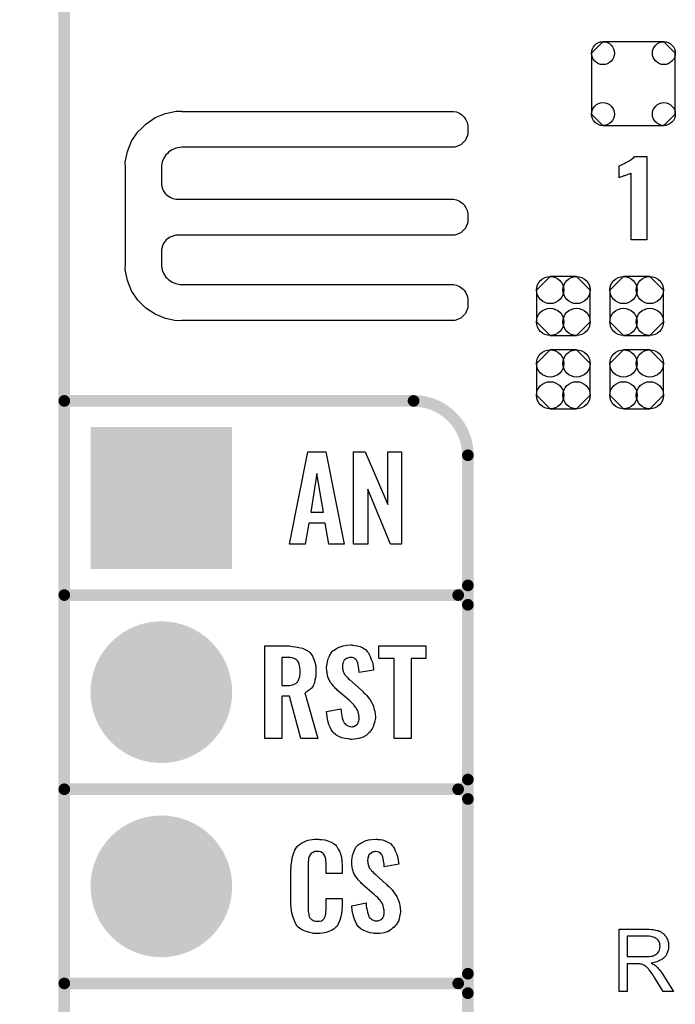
# Model space of a CAD drawing. Extents: x -0.07 to 0.95, y -0.15 to 2.1.
# Tile 8 of 16: x -0.07 to 0.26, y 0.44 to 0.95. Entities that reach past the tile are written whole.
import ezdxf

# ---------------------------------------------------------------- set-up
doc = ezdxf.new("R2010")
doc.units = 0
doc.layers.get('0').update_dxf_attribs({"linetype": 'CONTINUOUS'})
for name, color, linetype in [('gko', 6, 'CONTINUOUS'), ('gto', 2, 'CONTINUOUS'), ('gts', 1, 'CONTINUOUS')]:
    doc.layers.add(name, color=color, linetype=linetype)

# ---------------------------------------------------------------- blocks, each defined once
blk = doc.blocks.new('D12')
at = {"const_width": 0.003}
blk.add_lwpolyline([(-0.0015, 0, 1), (0.0015, 0, 1)], format="xyb", close=True, dxfattribs=at)
blk = doc.blocks.new('D40')
blk.add_lwpolyline([(0.0068, 0.0152), (-0.0068, 0.0152), (-0.0138, 0.0082), (-0.0138, -0.0082), (-0.0068, -0.0152), (0.0068, -0.0152), (0.0138, -0.0082), (0.0138, 0.0082)], close=True)
for centre in [(-0.0068, 0.0082), (0.0068, 0.0082), (-0.0068, -0.0082), (0.0068, -0.0082)]:
    blk.add_circle(centre, 0.007)
blk = doc.blocks.new('D44')
at = {"const_width": 0.0365}
blk.add_lwpolyline([(-0.01825, 0, 1), (0.01825, 0, 1)], format="xyb", close=True, dxfattribs=at)
blk = doc.blocks.new('D45')
at = {"const_width": 0.073}
blk.add_lwpolyline([(-0.0365, 0), (0.0365, 0)], dxfattribs=at)
blk = doc.blocks.new('D47')
blk.add_lwpolyline([(-0.0216, 0.0157), (-0.0216, -0.0157), (-0.0157, -0.0216), (0.0157, -0.0216), (0.0216, -0.0157), (0.0216, 0.0157), (0.0157, 0.0216), (-0.0157, 0.0216)], close=True)
for centre in [(-0.0157, 0.0157), (0.0157, 0.0157), (-0.0157, -0.0157), (0.0157, -0.0157)]:
    blk.add_circle(centre, 0.0059)

msp = doc.modelspace()

# ---------------------------------------------------------------- linework, layer by layer
at = {"layer": 'gko', "color": 6, "const_width": 0.006}
msp.add_lwpolyline([(-0.05, -0.15), (-0.05, 2.01)], dxfattribs=at)
at = {"layer": 'gto', "color": 2}
for points in [[(0.1567, 0.8842), (0.1543, 0.8818), (0.1513, 0.8806), (0.1496, 0.8806), (0.1496, 0.8806), (0.0106, 0.8806), (0.0096, 0.8805), (0.0075, 0.8801), (0.0056, 0.8793), (0.0039, 0.8782), (0.0031, 0.8775), (0.0024, 0.8767), (0.0013, 0.875), (0.0005, 0.8731), (0.0001, 0.8711), (0.0001, 0.87), (0.0001, 0.8622), (0.0001, 0.8614), (0.0004, 0.8598), (0.001, 0.8583), (0.002, 0.8569), (0.0025, 0.8563), (0.0025, 0.8563), (0.0031, 0.8558), (0.0045, 0.8549), (0.006, 0.8542), (0.0075, 0.8539), (0.0084, 0.8539), (0.1496, 0.8539), (0.1505, 0.8539), (0.1521, 0.8536), (0.1536, 0.8529), (0.1549, 0.852), (0.1555, 0.8515), (0.1561, 0.8509), (0.157, 0.8495), (0.1576, 0.848), (0.1579, 0.8464), (0.1579, 0.8456), (0.1579, 0.8456), (0.1579, 0.8436), (0.1579, 0.8419), (0.1567, 0.8389), (0.1543, 0.8366), (0.1513, 0.8353), (0.1496, 0.8353), (0.1496, 0.8353), (0.0084, 0.8353), (0.0075, 0.8353), (0.006, 0.8349), (0.0045, 0.8343), (0.0031, 0.8334), (0.0025, 0.8329), (0.0025, 0.8329), (0.002, 0.8323), (0.001, 0.8309), (0.0004, 0.8294), (0.0001, 0.8278), (0.0001, 0.827), (0.0001, 0.8205), (0.0001, 0.8195), (0.0005, 0.8174), (0.0013, 0.8155), (0.0024, 0.8138), (0.0031, 0.813), (0.0039, 0.8123), (0.0056, 0.8112), (0.0075, 0.8104), (0.0096, 0.81), (0.0106, 0.81), (0.0106, 0.81), (0.1496, 0.81), (0.1505, 0.81), (0.1521, 0.8096), (0.1536, 0.809), (0.1549, 0.8081), (0.1555, 0.8075), (0.1555, 0.8075), (0.1561, 0.807), (0.157, 0.8056), (0.1576, 0.8041), (0.1579, 0.8025), (0.1579, 0.8017), (0.1579, 0.8017), (0.1579, 0.7997), (0.1579, 0.798), (0.1567, 0.795), (0.1543, 0.7926), (0.1513, 0.7914), (0.1496, 0.7914), (0.0106, 0.7914), (0.0077, 0.7913), (0.0021, 0.7924), (-0.0032, 0.7946), (-0.008, 0.7978), (-0.01, 0.7999), (-0.01, 0.7999), (-0.0121, 0.8019), (-0.0153, 0.8067), (-0.0175, 0.812), (-0.0186, 0.8176), (-0.0185, 0.8205), (-0.0185, 0.8205), (-0.0185, 0.87), (-0.0186, 0.8729), (-0.0175, 0.8785), (-0.0153, 0.8838), (-0.0121, 0.8885), (-0.01, 0.8905), (-0.01, 0.8905), (-0.008, 0.8926), (-0.0032, 0.8959), (0.0021, 0.8981), (0.0077, 0.8992), (0.0106, 0.8992), (0.0106, 0.8992), (0.0106, 0.8991), (0.1496, 0.8991), (0.1505, 0.8991), (0.1521, 0.8988), (0.1536, 0.8982), (0.1549, 0.8973), (0.1555, 0.8967), (0.1555, 0.8967), (0.1555, 0.8967), (0.1561, 0.8961), (0.157, 0.8948), (0.1576, 0.8933), (0.1579, 0.8917), (0.1579, 0.8909), (0.1579, 0.8909), (0.1579, 0.8872), (0.1567, 0.8842)], [(0.2503, 0.8329), (0.2422, 0.8329), (0.2422, 0.8673), (0.242, 0.8672), (0.2418, 0.8671), (0.2415, 0.867), (0.2411, 0.8668), (0.2405, 0.8666), (0.2397, 0.8663), (0.2387, 0.8659), (0.2387, 0.8659), (0.2384, 0.8659), (0.238, 0.8657), (0.2376, 0.8655), (0.2367, 0.8652), (0.2362, 0.865), (0.236, 0.8649), (0.236, 0.871), (0.2361, 0.871), (0.2363, 0.8712), (0.2367, 0.8714), (0.2372, 0.8716), (0.2378, 0.8719), (0.2386, 0.8723), (0.2394, 0.8727), (0.2403, 0.8732), (0.2404, 0.8733), (0.2407, 0.8734), (0.2412, 0.8737), (0.2417, 0.874), (0.2429, 0.8748), (0.2435, 0.8753), (0.2439, 0.8758), (0.2503, 0.8758), (0.2503, 0.8329)], [(0.0943, 0.6762), (0.0863, 0.6762), (0.0844, 0.6871), (0.0761, 0.6871), (0.0741, 0.6762), (0.066, 0.6762), (0.0755, 0.7238), (0.0848, 0.7238), (0.0943, 0.6762)], [(0.1238, 0.6762), (0.1181, 0.6762), (0.1064, 0.7046), (0.1064, 0.6762), (0.099, 0.6762), (0.099, 0.7238), (0.1051, 0.7238), (0.1167, 0.6966), (0.1167, 0.7238), (0.1238, 0.7238), (0.1238, 0.6762)], [(0.0802, 0.7127), (0.077, 0.6927), (0.0835, 0.6927), (0.0802, 0.7127)], [(0.0667, 0.6237), (0.0674, 0.6236), (0.0691, 0.6234), (0.0709, 0.623), (0.0727, 0.6226), (0.0745, 0.6218), (0.076, 0.6209), (0.0762, 0.6208), (0.0766, 0.6204), (0.0772, 0.6196), (0.0779, 0.6186), (0.0785, 0.6173), (0.0792, 0.6155), (0.0796, 0.6135), (0.0797, 0.6124), (0.0797, 0.6111), (0.0797, 0.611), (0.0797, 0.6109), (0.0797, 0.6104), (0.0796, 0.6095), (0.0796, 0.6085), (0.0795, 0.6073), (0.0792, 0.6061), (0.0789, 0.6048), (0.0784, 0.6037), (0.0784, 0.6036), (0.0782, 0.6032), (0.0779, 0.6028), (0.0774, 0.6021), (0.0768, 0.6015), (0.0759, 0.6008), (0.075, 0.6002), (0.0739, 0.5996), (0.0806, 0.5762), (0.0719, 0.5762), (0.0661, 0.598), (0.0621, 0.598), (0.0621, 0.5762), (0.0534, 0.5762), (0.0534, 0.6238), (0.066, 0.6238), (0.0667, 0.6237)], [(0.0986, 0.6242), (0.0996, 0.6241), (0.101, 0.6239), (0.1024, 0.6235), (0.1039, 0.6228), (0.1052, 0.622), (0.1063, 0.6208), (0.1064, 0.6206), (0.1067, 0.6202), (0.1071, 0.6194), (0.1077, 0.6183), (0.1082, 0.6169), (0.1088, 0.6154), (0.1092, 0.6135), (0.1094, 0.6114), (0.1019, 0.6101), (0.1019, 0.6103), (0.1019, 0.6107), (0.1018, 0.6114), (0.1018, 0.6122), (0.1015, 0.6141), (0.1012, 0.615), (0.1009, 0.6158), (0.1009, 0.6159), (0.1007, 0.6161), (0.1006, 0.6165), (0.1002, 0.6168), (0.0997, 0.6172), (0.0992, 0.6176), (0.0984, 0.6178), (0.0976, 0.6179), (0.0973, 0.6179), (0.0969, 0.6178), (0.0965, 0.6177), (0.0955, 0.6174), (0.0949, 0.617), (0.0944, 0.6166), (0.0944, 0.6166), (0.0943, 0.6165), (0.0941, 0.6162), (0.0939, 0.6158), (0.0937, 0.6154), (0.0935, 0.6148), (0.0934, 0.6142), (0.0933, 0.6134), (0.0933, 0.6133), (0.0933, 0.613), (0.0934, 0.6126), (0.0934, 0.612), (0.0937, 0.6108), (0.0943, 0.6095), (0.0944, 0.6094), (0.0944, 0.6093), (0.0946, 0.609), (0.095, 0.6086), (0.0954, 0.608), (0.0959, 0.6076), (0.0965, 0.6069), (0.0972, 0.6063), (0.1031, 0.601), (0.1033, 0.6009), (0.1037, 0.6005), (0.1042, 0.5999), (0.1051, 0.5992), (0.1059, 0.5982), (0.1067, 0.5971), (0.1076, 0.596), (0.1083, 0.5948), (0.1084, 0.5946), (0.1086, 0.5943), (0.109, 0.5935), (0.1093, 0.5927), (0.1096, 0.5916), (0.11, 0.5903), (0.1102, 0.5888), (0.1103, 0.5872), (0.1103, 0.5871), (0.1103, 0.5867), (0.1102, 0.586), (0.1101, 0.5852), (0.1099, 0.5843), (0.1096, 0.5833), (0.1092, 0.5821), (0.1087, 0.5811), (0.1086, 0.581), (0.1084, 0.5807), (0.108, 0.5802), (0.1076, 0.5796), (0.107, 0.579), (0.1063, 0.5784), (0.1055, 0.5777), (0.1045, 0.5771), (0.1044, 0.577), (0.1041, 0.5769), (0.1035, 0.5766), (0.1028, 0.5764), (0.1018, 0.5761), (0.1008, 0.5759), (0.0996, 0.5758), (0.0983, 0.5757), (0.0977, 0.5757), (0.0973, 0.5758), (0.0968, 0.5758), (0.0961, 0.5759), (0.0947, 0.5761), (0.0931, 0.5765), (0.0915, 0.5772), (0.09, 0.578), (0.0886, 0.5792), (0.0885, 0.5794), (0.0882, 0.5798), (0.0876, 0.5807), (0.087, 0.5819), (0.0864, 0.5834), (0.0858, 0.5853), (0.0854, 0.5875), (0.0852, 0.59), (0.0926, 0.5915), (0.0926, 0.5914), (0.0926, 0.5913), (0.0927, 0.5907), (0.0927, 0.5899), (0.0929, 0.5889), (0.0931, 0.5878), (0.0932, 0.5867), (0.0936, 0.5856), (0.094, 0.5846), (0.0941, 0.5845), (0.0943, 0.5842), (0.0945, 0.5838), (0.095, 0.5834), (0.0956, 0.583), (0.0963, 0.5826), (0.0971, 0.5823), (0.0981, 0.5822), (0.0983, 0.5822), (0.0987, 0.5823), (0.0992, 0.5824), (0.1001, 0.5828), (0.1006, 0.5831), (0.1009, 0.5834), (0.101, 0.5835), (0.1011, 0.5836), (0.1013, 0.5839), (0.1015, 0.5843), (0.1017, 0.5847), (0.1018, 0.5853), (0.1019, 0.5859), (0.1019, 0.5867), (0.1019, 0.5868), (0.1019, 0.5871), (0.1018, 0.5877), (0.1018, 0.5883), (0.1014, 0.5899), (0.1011, 0.5907), (0.1006, 0.5915), (0.1006, 0.5916), (0.1005, 0.5919), (0.1001, 0.5922), (0.0997, 0.5928), (0.0992, 0.5934), (0.0985, 0.5942), (0.0977, 0.595), (0.0968, 0.5958), (0.0907, 0.601), (0.0907, 0.6011), (0.0903, 0.6015), (0.0898, 0.6019), (0.0892, 0.6026), (0.0885, 0.6033), (0.0878, 0.6043), (0.0871, 0.6052), (0.0866, 0.6061), (0.0865, 0.6062), (0.0864, 0.6066), (0.0861, 0.6071), (0.0859, 0.6079), (0.0857, 0.6088), (0.0854, 0.6099), (0.0853, 0.6112), (0.0852, 0.6126), (0.0852, 0.6127), (0.0852, 0.6129), (0.0852, 0.6131), (0.0853, 0.6135), (0.0854, 0.6145), (0.0856, 0.6158), (0.086, 0.6172), (0.0866, 0.6186), (0.0873, 0.6201), (0.0884, 0.6213), (0.0886, 0.6214), (0.0891, 0.6217), (0.0898, 0.6222), (0.0908, 0.6228), (0.0921, 0.6234), (0.0937, 0.6239), (0.0956, 0.6242), (0.0976, 0.6243), (0.0981, 0.6243), (0.0986, 0.6242)], [(0.1364, 0.6174), (0.1287, 0.6174), (0.1287, 0.5762), (0.12, 0.5762), (0.12, 0.6174), (0.1121, 0.6174), (0.1121, 0.6238), (0.1364, 0.6238), (0.1364, 0.6174)], [(0.0653, 0.6179), (0.0621, 0.6179), (0.0621, 0.6034), (0.0654, 0.6034), (0.066, 0.6035), (0.0668, 0.6036), (0.0677, 0.6038), (0.0685, 0.6042), (0.0694, 0.6045), (0.07, 0.6051), (0.0701, 0.6052), (0.0703, 0.6055), (0.0705, 0.6058), (0.0709, 0.6064), (0.0711, 0.6072), (0.0713, 0.6081), (0.0715, 0.6093), (0.0716, 0.6106), (0.0716, 0.6108), (0.0716, 0.6113), (0.0715, 0.6119), (0.0714, 0.6128), (0.0712, 0.6136), (0.071, 0.6145), (0.0707, 0.6154), (0.0702, 0.6161), (0.0701, 0.6162), (0.0699, 0.6164), (0.0696, 0.6166), (0.0691, 0.617), (0.0685, 0.6173), (0.0675, 0.6176), (0.0665, 0.6178), (0.0653, 0.6179)], [(0.0815, 0.5242), (0.0821, 0.5242), (0.0827, 0.5241), (0.0843, 0.5239), (0.0858, 0.5235), (0.0875, 0.5228), (0.089, 0.5219), (0.0897, 0.5214), (0.0903, 0.5207), (0.0904, 0.5205), (0.0907, 0.5201), (0.0912, 0.5192), (0.0918, 0.5181), (0.0923, 0.5167), (0.0928, 0.515), (0.0931, 0.513), (0.0932, 0.5106), (0.0932, 0.5066), (0.0849, 0.5066), (0.0849, 0.5107), (0.0849, 0.5108), (0.0849, 0.5111), (0.0849, 0.5116), (0.0849, 0.5121), (0.0848, 0.5134), (0.0847, 0.5141), (0.0846, 0.5146), (0.0846, 0.5147), (0.0845, 0.5149), (0.0844, 0.5154), (0.084, 0.5163), (0.0834, 0.517), (0.0833, 0.5172), (0.0831, 0.5173), (0.0827, 0.5175), (0.0823, 0.5177), (0.0818, 0.5178), (0.0811, 0.5179), (0.08, 0.5179), (0.0796, 0.5179), (0.0792, 0.5179), (0.0782, 0.5175), (0.0777, 0.5173), (0.0772, 0.5169), (0.0771, 0.5167), (0.0767, 0.5163), (0.0762, 0.5154), (0.0759, 0.5143), (0.0759, 0.5142), (0.0759, 0.5141), (0.0758, 0.5137), (0.0758, 0.5132), (0.0757, 0.5127), (0.0757, 0.5119), (0.0756, 0.5111), (0.0756, 0.5102), (0.0756, 0.4895), (0.0756, 0.4894), (0.0756, 0.4889), (0.0757, 0.4882), (0.0757, 0.4873), (0.076, 0.4854), (0.0762, 0.4845), (0.0766, 0.4837), (0.0767, 0.4836), (0.0768, 0.4834), (0.0771, 0.4832), (0.0774, 0.4829), (0.078, 0.4825), (0.0786, 0.4822), (0.0795, 0.4821), (0.0804, 0.482), (0.0808, 0.482), (0.0811, 0.4821), (0.0815, 0.4821), (0.0825, 0.4823), (0.083, 0.4826), (0.0833, 0.4829), (0.0834, 0.4829), (0.0835, 0.4831), (0.0839, 0.4835), (0.0844, 0.4844), (0.0846, 0.4854), (0.0846, 0.4855), (0.0847, 0.4857), (0.0847, 0.486), (0.0848, 0.4865), (0.0848, 0.487), (0.0849, 0.4878), (0.0849, 0.4886), (0.0849, 0.4895), (0.0849, 0.4938), (0.0932, 0.4938), (0.0932, 0.49), (0.0932, 0.4899), (0.0932, 0.4897), (0.0932, 0.4894), (0.0932, 0.4889), (0.0931, 0.4883), (0.0931, 0.4876), (0.0929, 0.4861), (0.0925, 0.4844), (0.092, 0.4826), (0.0913, 0.4809), (0.0904, 0.4794), (0.0903, 0.4792), (0.0898, 0.4788), (0.0891, 0.4782), (0.0881, 0.4775), (0.0867, 0.4769), (0.0849, 0.4762), (0.084, 0.476), (0.0829, 0.4759), (0.0817, 0.4757), (0.0796, 0.4757), (0.0792, 0.4758), (0.0785, 0.4758), (0.0779, 0.4759), (0.0763, 0.4762), (0.0746, 0.4767), (0.0728, 0.4774), (0.0712, 0.4784), (0.0705, 0.479), (0.0698, 0.4797), (0.0698, 0.4798), (0.0697, 0.4799), (0.0696, 0.4802), (0.0694, 0.4805), (0.0689, 0.4814), (0.0684, 0.4827), (0.0677, 0.4844), (0.0672, 0.4864), (0.0669, 0.4887), (0.0668, 0.4914), (0.0668, 0.5083), (0.0668, 0.5084), (0.0668, 0.5087), (0.0668, 0.5091), (0.0669, 0.5096), (0.0669, 0.5103), (0.067, 0.511), (0.0672, 0.5128), (0.0675, 0.5147), (0.0681, 0.5167), (0.0688, 0.5186), (0.0698, 0.5203), (0.0698, 0.5203), (0.07, 0.5204), (0.0704, 0.5209), (0.0712, 0.5216), (0.0723, 0.5223), (0.0737, 0.523), (0.0746, 0.5234), (0.0756, 0.5237), (0.0766, 0.524), (0.0778, 0.5241), (0.079, 0.5243), (0.081, 0.5243), (0.0815, 0.5242)], [(0.1116, 0.5242), (0.1126, 0.5241), (0.114, 0.5239), (0.1154, 0.5235), (0.1168, 0.5228), (0.1181, 0.522), (0.1192, 0.5208), (0.1193, 0.5206), (0.1197, 0.5202), (0.1201, 0.5194), (0.1206, 0.5183), (0.1212, 0.5169), (0.1217, 0.5154), (0.1221, 0.5135), (0.1224, 0.5114), (0.1149, 0.5101), (0.1149, 0.5103), (0.1149, 0.5107), (0.1148, 0.5114), (0.1147, 0.5122), (0.1144, 0.5141), (0.1141, 0.515), (0.1139, 0.5158), (0.1139, 0.5159), (0.1137, 0.5161), (0.1135, 0.5165), (0.1131, 0.5168), (0.1127, 0.5172), (0.1121, 0.5176), (0.1114, 0.5178), (0.1105, 0.5179), (0.1103, 0.5179), (0.1099, 0.5178), (0.1094, 0.5177), (0.1084, 0.5174), (0.1079, 0.517), (0.1074, 0.5167), (0.1074, 0.5166), (0.1072, 0.5165), (0.107, 0.5162), (0.1068, 0.5158), (0.1067, 0.5154), (0.1065, 0.5148), (0.1064, 0.5142), (0.1063, 0.5134), (0.1063, 0.5133), (0.1063, 0.513), (0.1064, 0.5126), (0.1064, 0.512), (0.1067, 0.5108), (0.1072, 0.5095), (0.1073, 0.5094), (0.1074, 0.5092), (0.1076, 0.509), (0.108, 0.5086), (0.1083, 0.508), (0.1089, 0.5076), (0.1094, 0.5069), (0.1102, 0.5063), (0.1161, 0.501), (0.1163, 0.5009), (0.1166, 0.5005), (0.1172, 0.4999), (0.118, 0.4992), (0.1189, 0.4982), (0.1197, 0.4971), (0.1205, 0.496), (0.1213, 0.4948), (0.1214, 0.4946), (0.1215, 0.4943), (0.1219, 0.4935), (0.1223, 0.4927), (0.1226, 0.4916), (0.1229, 0.4903), (0.1231, 0.4888), (0.1232, 0.4872), (0.1232, 0.487), (0.1232, 0.4867), (0.1231, 0.486), (0.123, 0.4852), (0.1228, 0.4843), (0.1226, 0.4833), (0.1222, 0.4821), (0.1216, 0.4811), (0.1215, 0.481), (0.1214, 0.4807), (0.121, 0.4802), (0.1205, 0.4796), (0.12, 0.479), (0.1192, 0.4784), (0.1184, 0.4777), (0.1175, 0.4771), (0.1174, 0.477), (0.117, 0.4769), (0.1165, 0.4766), (0.1157, 0.4764), (0.1148, 0.4761), (0.1138, 0.4759), (0.1126, 0.4758), (0.1113, 0.4757), (0.1106, 0.4757), (0.1103, 0.4758), (0.1097, 0.4758), (0.1091, 0.4759), (0.1077, 0.4761), (0.1061, 0.4765), (0.1044, 0.4772), (0.103, 0.478), (0.1016, 0.4792), (0.1015, 0.4794), (0.1011, 0.4798), (0.1006, 0.4807), (0.1, 0.4819), (0.0993, 0.4834), (0.0988, 0.4853), (0.0983, 0.4875), (0.0981, 0.49), (0.1055, 0.4915), (0.1055, 0.4914), (0.1055, 0.4913), (0.1056, 0.4908), (0.1056, 0.4899), (0.1058, 0.4889), (0.106, 0.4878), (0.1062, 0.4867), (0.1066, 0.4856), (0.1069, 0.4846), (0.107, 0.4845), (0.1072, 0.4842), (0.1075, 0.4838), (0.108, 0.4834), (0.1085, 0.483), (0.1092, 0.4826), (0.1101, 0.4823), (0.111, 0.4822), (0.1113, 0.4822), (0.1116, 0.4823), (0.1121, 0.4824), (0.113, 0.4828), (0.1135, 0.4831), (0.1139, 0.4834), (0.114, 0.4835), (0.1141, 0.4836), (0.1142, 0.4839), (0.1144, 0.4843), (0.1146, 0.4847), (0.1147, 0.4853), (0.1149, 0.4859), (0.1149, 0.4867), (0.1149, 0.4868), (0.1149, 0.4871), (0.1148, 0.4877), (0.1147, 0.4883), (0.1143, 0.4899), (0.1141, 0.4908), (0.1136, 0.4915), (0.1135, 0.4916), (0.1134, 0.4919), (0.113, 0.4922), (0.1127, 0.4928), (0.1121, 0.4934), (0.1115, 0.4942), (0.1106, 0.495), (0.1097, 0.4958), (0.1037, 0.501), (0.1036, 0.5011), (0.1032, 0.5015), (0.1028, 0.5019), (0.1021, 0.5026), (0.1015, 0.5033), (0.1007, 0.5043), (0.1001, 0.5052), (0.0995, 0.5061), (0.0994, 0.5062), (0.0993, 0.5066), (0.0991, 0.5071), (0.0989, 0.5079), (0.0986, 0.5088), (0.0983, 0.5099), (0.0982, 0.5112), (0.0981, 0.5126), (0.0981, 0.5127), (0.0981, 0.5129), (0.0981, 0.5131), (0.0982, 0.5135), (0.0983, 0.5145), (0.0985, 0.5158), (0.099, 0.5172), (0.0995, 0.5186), (0.1003, 0.5201), (0.1014, 0.5213), (0.1016, 0.5214), (0.102, 0.5217), (0.1028, 0.5222), (0.1038, 0.5228), (0.1051, 0.5234), (0.1067, 0.5239), (0.1085, 0.5242), (0.1105, 0.5243), (0.1111, 0.5243), (0.1116, 0.5242)], [(0.2511, 0.4779), (0.2515, 0.4779), (0.2525, 0.4778), (0.2535, 0.4777), (0.2546, 0.4775), (0.2556, 0.4773), (0.2561, 0.4772), (0.2565, 0.477), (0.2566, 0.477), (0.2566, 0.477), (0.2569, 0.4769), (0.2573, 0.4767), (0.2578, 0.4763), (0.2584, 0.4759), (0.259, 0.4754), (0.2595, 0.4747), (0.2601, 0.474), (0.2601, 0.4739), (0.2601, 0.4739), (0.2603, 0.4736), (0.2605, 0.4732), (0.2608, 0.4726), (0.261, 0.4719), (0.2613, 0.471), (0.2614, 0.4702), (0.2614, 0.4692), (0.2614, 0.4691), (0.2614, 0.469), (0.2614, 0.4689), (0.2614, 0.4686), (0.2614, 0.4683), (0.2613, 0.468), (0.2612, 0.4672), (0.2609, 0.4663), (0.2605, 0.4653), (0.26, 0.4643), (0.2596, 0.4639), (0.2592, 0.4634), (0.2592, 0.4634), (0.2591, 0.4633), (0.259, 0.4632), (0.2588, 0.463), (0.2586, 0.4629), (0.2583, 0.4627), (0.2579, 0.4624), (0.2576, 0.4622), (0.2571, 0.4619), (0.2566, 0.4617), (0.256, 0.4614), (0.2554, 0.4612), (0.2547, 0.461), (0.254, 0.4608), (0.2533, 0.4606), (0.2524, 0.4605), (0.2525, 0.4605), (0.2527, 0.4604), (0.253, 0.4602), (0.2534, 0.46), (0.2542, 0.4595), (0.2546, 0.4592), (0.255, 0.4589), (0.2551, 0.4588), (0.2553, 0.4586), (0.2557, 0.4582), (0.2561, 0.4577), (0.2566, 0.4571), (0.2572, 0.4564), (0.2578, 0.4556), (0.2585, 0.4546), (0.264, 0.4459), (0.2587, 0.4459), (0.2545, 0.4526), (0.2545, 0.4526), (0.2544, 0.4527), (0.2543, 0.4529), (0.2542, 0.4531), (0.2539, 0.4536), (0.2534, 0.4542), (0.2529, 0.4549), (0.2524, 0.4556), (0.2519, 0.4563), (0.2515, 0.457), (0.2514, 0.457), (0.2513, 0.4572), (0.251, 0.4575), (0.2507, 0.4578), (0.25, 0.4585), (0.2497, 0.4588), (0.2493, 0.4591), (0.2492, 0.4592), (0.2491, 0.4592), (0.249, 0.4593), (0.2487, 0.4594), (0.2484, 0.4596), (0.2481, 0.4597), (0.2473, 0.4599), (0.2473, 0.4599), (0.2472, 0.46), (0.247, 0.46), (0.2468, 0.46), (0.2465, 0.4601), (0.2461, 0.4601), (0.2456, 0.4601), (0.2401, 0.4601), (0.2401, 0.4459), (0.2359, 0.4459), (0.2359, 0.4779), (0.2507, 0.4779), (0.2511, 0.4779)], [(0.2502, 0.4744), (0.2401, 0.4744), (0.2401, 0.4638), (0.2497, 0.4638), (0.2502, 0.4638), (0.2509, 0.4639), (0.2516, 0.4639), (0.2523, 0.464), (0.2531, 0.4641), (0.2537, 0.4643), (0.2538, 0.4644), (0.254, 0.4645), (0.2543, 0.4646), (0.2546, 0.4648), (0.2551, 0.4651), (0.2555, 0.4654), (0.2559, 0.4658), (0.2562, 0.4663), (0.2563, 0.4663), (0.2564, 0.4665), (0.2565, 0.4668), (0.2567, 0.4672), (0.2568, 0.4676), (0.257, 0.468), (0.257, 0.4686), (0.2571, 0.4691), (0.2571, 0.4692), (0.2571, 0.4692), (0.257, 0.4695), (0.257, 0.4699), (0.2569, 0.4705), (0.2567, 0.471), (0.2564, 0.4717), (0.256, 0.4723), (0.2554, 0.4729), (0.2553, 0.4729), (0.2551, 0.4731), (0.2547, 0.4733), (0.2541, 0.4736), (0.2534, 0.4739), (0.2525, 0.4741), (0.2515, 0.4743), (0.2502, 0.4744)]]:
    msp.add_lwpolyline(points, dxfattribs=at)
at = {"layer": 'gto', "color": 2, "const_width": 0.006}
for points in [[(-0.05, 0.75), (0.13, 0.75)], [(0.158, 0.722), (0.158, 0.722)], [(0.158, 0.722), (0.158, 0.722)], [(0.158, -0.022), (0.158, 0.722)], [(-0.05, 0.65), (0.153, 0.65)], [(-0.05, 0.65), (0.153, 0.65)], [(0.153, 0.65), (0.153, 0.65)], [(0.153, 0.65), (0.153, 0.65)], [(0.158, 0.645), (0.158, 0.645)], [(0.158, 0.645), (0.158, 0.645)], [(0.158, 0.645), (0.158, 0.645)], [(0.158, 0.645), (0.158, 0.645)], [(0.158, 0.555), (0.158, 0.645)], [(-0.05, 0.55), (0.153, 0.55)], [(-0.05, 0.55), (0.153, 0.55)], [(0.153, 0.55), (0.153, 0.55)], [(0.153, 0.55), (0.153, 0.55)], [(0.158, 0.545), (0.158, 0.545)], [(0.158, 0.545), (0.158, 0.545)], [(0.158, 0.545), (0.158, 0.545)], [(0.158, 0.545), (0.158, 0.545)], [(0.158, 0.455), (0.158, 0.545)], [(-0.05, 0.45), (0.153, 0.45)], [(-0.05, 0.45), (0.153, 0.45)], [(0.153, 0.45), (0.153, 0.45)], [(0.153, 0.45), (0.153, 0.45)], [(0.158, 0.445), (0.158, 0.445)], [(0.158, 0.445), (0.158, 0.445)], [(0.158, 0.445), (0.158, 0.445)], [(0.158, 0.445), (0.158, 0.445)], [(0.158, 0.355), (0.158, 0.445)]]:
    msp.add_lwpolyline(points, dxfattribs=at)
for points in [[(0.158, 0.722, 0.414214), (0.13, 0.75)], [(0.153, 0.65, 0.414214), (0.158, 0.655)], [(0.158, 0.645, 0.414214), (0.153, 0.65)], [(0.158, 0.645, 0.414214), (0.153, 0.65)], [(0.153, 0.55, 0.414214), (0.158, 0.555)], [(0.158, 0.545, 0.414214), (0.153, 0.55)], [(0.158, 0.545, 0.414214), (0.153, 0.55)], [(0.153, 0.45, 0.414214), (0.158, 0.455)], [(0.158, 0.445, 0.414214), (0.153, 0.45)], [(0.158, 0.445, 0.414214), (0.153, 0.45)]]:
    msp.add_lwpolyline(points, format="xyb", dxfattribs=at)

# ---------------------------------------------------------------- block references
at = {"layer": 'gto'}
for p in [(-0.05, 0.75), (0.13, 0.75), (0.13, 0.75), (0.158, 0.722), (0.158, 0.722), (0.158, 0.722), (0.158, 0.722), (0.158, 0.655), (-0.05, 0.65), (-0.05, 0.65), (0.153, 0.65), (0.153, 0.65), (0.153, 0.65), (0.153, 0.65), (0.153, 0.65), (0.153, 0.65), (0.153, 0.65), (0.158, 0.645), (0.158, 0.645), (0.158, 0.645), (0.158, 0.645), (0.158, 0.645), (0.158, 0.645), (0.158, 0.645), (0.158, 0.555), (0.158, 0.555), (-0.05, 0.55), (-0.05, 0.55), (0.153, 0.55), (0.153, 0.55), (0.153, 0.55), (0.153, 0.55), (0.153, 0.55), (0.153, 0.55), (0.153, 0.55), (0.158, 0.545), (0.158, 0.545), (0.158, 0.545), (0.158, 0.545), (0.158, 0.545), (0.158, 0.545), (0.158, 0.545), (0.158, 0.455), (0.158, 0.455), (-0.05, 0.45), (-0.05, 0.45), (0.153, 0.45), (0.153, 0.45), (0.153, 0.45), (0.153, 0.45), (0.153, 0.45), (0.153, 0.45), (0.153, 0.45), (0.158, 0.445), (0.158, 0.445), (0.158, 0.445), (0.158, 0.445), (0.158, 0.445), (0.158, 0.445), (0.158, 0.445)]:
    msp.add_blockref('D12', p, dxfattribs=at)
at = {"layer": 'gts'}
for name, p in [('D47', (0.2433, 0.9134)), ('D40', (0.2072, 0.7989)), ('D40', (0.245, 0.7989)), ('D40', (0.2072, 0.7611)), ('D40', (0.245, 0.7611)), ('D45', (0, 0.7)), ('D44', (0, 0.6)), ('D44', (0, 0.5))]:
    msp.add_blockref(name, p, dxfattribs=at)

doc.saveas('drawing.dxf')
